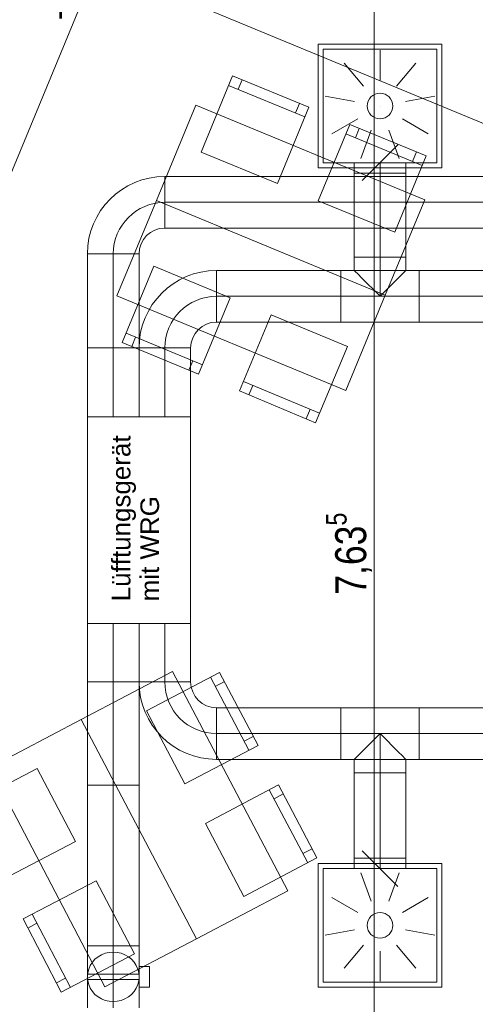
# Model space of a CAD drawing. Header units: metres. Extents: x -89 to 754, y -195 to 69.
# Tile 146 of 256: x 5.79 to 8, y 18.63 to 23.4. Entities that reach past the tile are written whole.
import ezdxf

# ---------------------------------------------------------------- set-up
doc = ezdxf.new("R2010")
doc.units = ezdxf.units.M
doc.header["$MEASUREMENT"] = 0
doc.linetypes.add('STRICHPUNKT2', pattern=[12.7, 6.35, -3.175, 0, -3.175])
for name, color, linetype in [('70 Lüftung', 7, 'Continuous'), ('95 Ausführungsplanung Bemaßung', 7, 'Continuous'), ('Neubau_50 Möblierung', 7, 'Continuous'), ('Neubau_95 Ausführungsplanung Bemaßung', 7, 'Continuous')]:
    doc.layers.add(name, color=color, linetype=linetype)
doc.styles.add('ERSTELLTER_STIL_1', font='arial.ttf')
doc.styles.add('ERSTELLTER_STIL_3', font='ARIALN.TTF')
doc.dimstyles.new('ERSTELLTER_STIL__4', dxfattribs={"dimtxt": 0.15, "dimasz": 0.095143, "dimexe": 0.18, "dimexo": 0.0625, "dimgap": 0, "dimtad": 1, "dimzin": 0, "dimdsep": 46, "dimtxsty": 'ERSTELLTER_STIL_3', "dimblk": 'ARROWHEAD_6', "dimblk1": 'ARROWHEAD_6', "dimblk2": 'ARROWHEAD_6', "dimcen": 0.09, "dimse1": 1, "dimse2": 1, "dimclrd": 7, "dimclre": 7, "dimclrt": 7, "dimazin": 0, "dimtfac": 1, "dimtdec": 4, "dimtmove": 0, "dimatfit": 3, "dimfxl": 1, "dimtolj": 1, "dimtzin": 0, "dimarcsym": 0})
doc.dimstyles.new('ERSTELLTER_STIL__7', dxfattribs={"dimtxt": 0.125, "dimasz": 0.091787, "dimexe": 0.18, "dimexo": 0.04, "dimgap": 0, "dimtad": 1, "dimtih": 1, "dimtoh": 1, "dimzin": 0, "dimdsep": 46, "dimtxsty": 'ERSTELLTER_STIL_3', "dimblk": 'ARROWHEAD_5', "dimblk1": 'ARROWHEAD_5', "dimblk2": 'ARROWHEAD_5', "dimcen": 0.09, "dimclrd": 7, "dimclre": 7, "dimclrt": 7, "dimazin": 0, "dimtfac": 1, "dimtdec": 4, "dimtmove": 0, "dimatfit": 3, "dimfxl": 1, "dimtolj": 1, "dimtzin": 0, "dimarcsym": 0})
doc.dimstyles.new('ERSTELLTER_STIL__8', dxfattribs={"dimtxt": 0.125, "dimasz": 0.091787, "dimexe": 0.18, "dimexo": 0.04, "dimgap": 0, "dimtad": 1, "dimtih": 1, "dimtoh": 1, "dimzin": 0, "dimdsep": 46, "dimtxsty": 'ERSTELLTER_STIL_3', "dimblk": 'ARROWHEAD_5', "dimblk1": 'ARROWHEAD_5', "dimblk2": 'ARROWHEAD_5', "dimcen": 0.09, "dimclrd": 7, "dimclre": 7, "dimclrt": 7, "dimazin": 0, "dimtfac": 1, "dimtdec": 4, "dimtmove": 2, "dimatfit": 3, "dimfxl": 1, "dimtolj": 1, "dimtzin": 0, "dimarcsym": 0})

# ---------------------------------------------------------------- blocks, each defined once
blk = doc.blocks.new('Stuhl 02 27[30]_1', base_point=(7.3767, 21.8205))
at = {"layer": 'Neubau_50 Möblierung', "color": 254, "linetype": 'Continuous', "lineweight": 18, "true_color": 0xdfdfdf}
for p, q in [((7.2421, 21.4974), (6.8729, 21.6513)), ((6.9191, 21.6321), (6.8998, 21.5859)), ((7.196, 21.5167), (7.1768, 21.4705))]:
    blk.add_line(p, q, dxfattribs=at)
at = {"layer": 'Neubau_50 Möblierung', "color": 254, "linetype": 'Continuous', "lineweight": 18, "true_color": 0xdfdfdf, "flags": 128}
blk.add_lwpolyline([(7.3767, 21.8205), (7.0075, 21.9744), (6.8537, 21.6051), (7.2229, 21.4513)], close=True, dxfattribs=at)
blk = doc.blocks.new('Stuhl 02 27[31]_1', base_point=(6.8084, 22.0555))
at = {"layer": 'Neubau_50 Möblierung', "color": 254, "linetype": 'Continuous', "lineweight": 18, "true_color": 0xdfdfdf}
for p, q in [((6.6742, 21.7322), (6.3048, 21.8857)), ((6.3509, 21.8665), (6.3318, 21.8204)), ((6.628, 21.7514), (6.6088, 21.7053))]:
    blk.add_line(p, q, dxfattribs=at)
at = {"layer": 'Neubau_50 Möblierung', "color": 254, "linetype": 'Continuous', "lineweight": 18, "true_color": 0xdfdfdf, "flags": 128}
blk.add_lwpolyline([(6.8084, 22.0555), (6.4391, 22.2089), (6.2856, 21.8395), (6.655, 21.6861)], close=True, dxfattribs=at)
blk = doc.blocks.new('Stuhl 02 27[32]_1', base_point=(7.6058, 22.3739))
at = {"layer": 'Neubau_50 Möblierung', "color": 254, "linetype": 'Continuous', "lineweight": 18, "true_color": 0xdfdfdf}
for p, q in [((7.739, 22.6976), (7.3691, 22.8498)), ((7.4153, 22.8308), (7.4343, 22.877)), ((7.6927, 22.7166), (7.7118, 22.7629))]:
    blk.add_line(p, q, dxfattribs=at)
at = {"layer": 'Neubau_50 Möblierung', "color": 254, "linetype": 'Continuous', "lineweight": 18, "true_color": 0xdfdfdf, "flags": 128}
blk.add_lwpolyline([(7.6058, 22.3739), (7.2359, 22.5261), (7.3881, 22.896), (7.758, 22.7439)], close=True, dxfattribs=at)
blk = doc.blocks.new('Stuhl 02 27[33]_1', base_point=(7.0378, 22.6094))
at = {"layer": 'Neubau_50 Möblierung', "color": 254, "linetype": 'Continuous', "lineweight": 18, "true_color": 0xdfdfdf}
for p, q in [((7.1712, 22.933), (6.8015, 23.0855)), ((6.8477, 23.0664), (6.8667, 23.1127)), ((7.125, 22.9521), (7.1441, 22.9983))]:
    blk.add_line(p, q, dxfattribs=at)
at = {"layer": 'Neubau_50 Möblierung', "color": 254, "linetype": 'Continuous', "lineweight": 18, "true_color": 0xdfdfdf, "flags": 128}
blk.add_lwpolyline([(7.0378, 22.6094), (6.668, 22.762), (6.8205, 23.1317), (7.1903, 22.9792)], close=True, dxfattribs=at)
blk = doc.blocks.new('Stuhl 02 27[34]_1', base_point=(6.3452, 18.8783))
at = {"layer": 'Neubau_50 Möblierung', "color": 254, "linetype": 'Continuous', "lineweight": 18, "true_color": 0xdfdfdf}
for p, q in [((6.0349, 18.7163), (5.8498, 19.0709)), ((5.8729, 19.0265), (5.8286, 19.0034)), ((6.0118, 18.7606), (5.9675, 18.7375))]:
    blk.add_line(p, q, dxfattribs=at)
at = {"layer": 'Neubau_50 Möblierung', "color": 254, "linetype": 'Continuous', "lineweight": 18, "true_color": 0xdfdfdf, "flags": 128}
blk.add_lwpolyline([(6.3452, 18.8783), (6.16, 19.2329), (5.8054, 19.0477), (5.9906, 18.6932)], close=True, dxfattribs=at)
blk = doc.blocks.new('Stuhl 02 27[35]_1', base_point=(6.059, 19.4226))
at = {"layer": 'Neubau_50 Möblierung', "color": 254, "linetype": 'Continuous', "lineweight": 18, "true_color": 0xdfdfdf}
for p, q in [((5.7489, 19.2603), (5.5634, 19.6147)), ((5.5866, 19.5704), (5.5423, 19.5472)), ((5.7257, 19.3046), (5.6814, 19.2814))]:
    blk.add_line(p, q, dxfattribs=at)
at = {"layer": 'Neubau_50 Möblierung', "color": 254, "linetype": 'Continuous', "lineweight": 18, "true_color": 0xdfdfdf, "flags": 128}
blk.add_lwpolyline([(6.059, 19.4226), (5.8735, 19.777), (5.5191, 19.5915), (5.7046, 19.2371)], close=True, dxfattribs=at)
blk = doc.blocks.new('Stuhl 02 27[36]_1', base_point=(6.8755, 19.1568))
at = {"layer": 'Neubau_50 Möblierung', "color": 254, "linetype": 'Continuous', "lineweight": 18, "true_color": 0xdfdfdf}
for p, q in [((7.185, 19.3202), (6.9982, 19.6739)), ((7.0215, 19.6297), (7.0658, 19.6531)), ((7.1616, 19.3644), (7.2058, 19.3878))]:
    blk.add_line(p, q, dxfattribs=at)
at = {"layer": 'Neubau_50 Möblierung', "color": 254, "linetype": 'Continuous', "lineweight": 18, "true_color": 0xdfdfdf, "flags": 128}
blk.add_lwpolyline([(6.8755, 19.1568), (6.6887, 19.5105), (7.0424, 19.6973), (7.2292, 19.3436)], close=True, dxfattribs=at)
blk = doc.blocks.new('Stuhl 02 27[37]_1', base_point=(6.5898, 19.7014))
at = {"layer": 'Neubau_50 Möblierung', "color": 254, "linetype": 'Continuous', "lineweight": 18, "true_color": 0xdfdfdf}
for p, q in [((6.8995, 19.8645), (6.7131, 20.2184)), ((6.7364, 20.1742), (6.7806, 20.1975)), ((6.8762, 19.9087), (6.9204, 19.932))]:
    blk.add_line(p, q, dxfattribs=at)
at = {"layer": 'Neubau_50 Möblierung', "color": 254, "linetype": 'Continuous', "lineweight": 18, "true_color": 0xdfdfdf, "flags": 128}
blk.add_lwpolyline([(6.5898, 19.7014), (6.4034, 20.0553), (6.7573, 20.2417), (6.9437, 19.8878)], close=True, dxfattribs=at)
blk = doc.blocks.new('Schultisch 27[60]_1', base_point=(7.5603, 22.0687))
at = {"layer": 'Neubau_50 Möblierung', "color": 254, "linetype": 'Continuous', "lineweight": 18, "true_color": 0xdfdfdf, "flags": 128}
blk.add_lwpolyline([(7.5603, 22.0687), (6.4516, 22.5276), (6.2603, 22.0657), (7.3691, 21.6067)], close=True, dxfattribs=at)
blk = doc.blocks.new('Schultisch 27[61]_1', base_point=(7.5603, 22.0687))
at = {"layer": 'Neubau_50 Möblierung', "color": 254, "linetype": 'Continuous', "lineweight": 18, "true_color": 0xdfdfdf, "flags": 128}
blk.add_lwpolyline([(7.5603, 22.0687), (6.4516, 22.5276), (6.6428, 22.9896), (7.7516, 22.5306)], close=True, dxfattribs=at)
blk = doc.blocks.new('Schultisch 27[62]_1', base_point=(6.6451, 18.9514))
at = {"layer": 'Neubau_50 Möblierung', "color": 254, "linetype": 'Continuous', "lineweight": 18, "true_color": 0xdfdfdf, "flags": 128}
blk.add_lwpolyline([(6.6451, 18.9514), (6.0871, 20.0138), (5.6445, 19.7814), (6.2024, 18.7189)], close=True, dxfattribs=at)
blk = doc.blocks.new('Schultisch 27[63]_1', base_point=(6.6451, 18.9514))
at = {"layer": 'Neubau_50 Möblierung', "color": 254, "linetype": 'Continuous', "lineweight": 18, "true_color": 0xdfdfdf, "flags": 128}
blk.add_lwpolyline([(6.6451, 18.9514), (6.0871, 20.0138), (6.5298, 20.2463), (7.0877, 19.1839)], close=True, dxfattribs=at)
blk = doc.blocks.new('*D604')
at = {"layer": '95 Ausführungsplanung Bemaßung', "color": 7, "linetype": 'Continuous', "lineweight": 9}
for p, q in [((6.4874, 24.4465), (6.5161, 24.5159)), ((6.5741, 24.4106), (6.4006, 24.4824)), ((6.5145, 24.3811), (6.4603, 24.5119)), ((3.3249, 16.8115), (6.4874, 24.4465)), ((3.4116, 16.7756), (3.2381, 16.8474)), ((3.2978, 16.8769), (3.352, 16.7461)), ((3.2961, 16.7421), (3.3249, 16.8115))]:
    blk.add_line(p, q, dxfattribs=at)
at = {"layer": '95 Ausführungsplanung Bemaßung', "color": 7, "lineweight": 9, "insert": (4.8338, 20.4415), "char_height": 0.15, "attachment_point": 7, "rotation": 67.5, "style": 'ERSTELLTER_STIL_3'}
blk.add_mtext('\\A1;{\\pql;\\fArial Narrow|b0|i0|c0|p0;\\W1.000000;8,26\\fArial Narrow|b0|i0|c0|p0;\\W1.000000;\\A1{\\H.66x;\\S5^  ;}}', dxfattribs=at)
blk = doc.blocks.new('ARROWHEAD_6')
at = {"color": 0, "linetype": 'Continuous', "lineweight": 0}
for p, q in [((0, 0), (-1, 0)), ((-0.5, -0.5), (0.5, 0.5))]:
    blk.add_line(p, q, dxfattribs=at)
blk = doc.blocks.new('*D624')
at = {"layer": 'Neubau_95 Ausführungsplanung Bemaßung', "linetype": 'Continuous', "lineweight": 9}
for points in [[(3.3973, 18.2864), (3.4719, 18.2251), (3.4926, 18.2706)], [(4.2556, 17.0019), (4.2774, 17.096), (4.2275, 17.0943)]]:
    blk.add_hatch(color=7, dxfattribs=at).paths.add_polyline_path(points)
at = {"layer": 'Neubau_95 Ausführungsplanung Bemaßung', "color": 7, "linetype": 'Continuous', "lineweight": 9}
for p, q in [((3.3973, 18.2864), (3.4926, 18.2706)), ((3.3973, 18.2864), (3.4719, 18.2251)), ((3.4926, 18.2706), (3.4719, 18.2251)), ((4.2275, 17.0943), (4.2774, 17.096)), ((4.2556, 17.0019), (4.2275, 17.0943)), ((4.2556, 17.0019), (4.2774, 17.096))]:
    blk.add_line(p, q, dxfattribs=at)
blk.add_arc((2.8652, 17.0019), 1.3904, 3.8456, 63.6544, dxfattribs=at)
at = {"layer": 'Neubau_95 Ausführungsplanung Bemaßung', "color": 7, "lineweight": 9, "char_height": 0.125, "attachment_point": 7, "style": 'ERSTELLTER_STIL_3'}
for s, insert in [('\\A1;{\\pql;\\fArial Narrow|b0|i0|c0|p0;\\W1.000000;ca. 67,50°}', (4.1252, 17.8688)), ('\\A1;{\\pql;\\fArial Narrow|b0|i0|c0|p0;\\W1.000000;parallel zum Bestand}', (4.1252, 17.6938))]:
    blk.add_mtext(s, dxfattribs=dict(at, insert=insert))
blk = doc.blocks.new('ARROWHEAD_5')
at = {"linetype": 'Continuous', "lineweight": 0}
blk.add_hatch(color=0, dxfattribs=at).paths.add_polyline_path([(-1, 0.2679), (0, 0), (-1, -0.2679)])
at = {"color": 0, "linetype": 'Continuous', "lineweight": 0}
blk.add_line((0, 0), (-1, 0), dxfattribs=at)
blk = doc.blocks.new('*D626')
at = {"layer": 'Neubau_95 Ausführungsplanung Bemaßung', "linetype": 'Continuous', "lineweight": 9}
for points in [[(15.6641, 17.5953), (15.5845, 17.65), (15.5678, 17.6029)], [(14.4168, 16.7619), (14.4466, 16.8538), (14.3967, 16.8564)]]:
    blk.add_hatch(color=7, dxfattribs=at).paths.add_polyline_path(points)
at = {"layer": 'Neubau_95 Ausführungsplanung Bemaßung', "color": 7, "linetype": 'Continuous', "lineweight": 9}
for p, q in [((15.5678, 17.6029), (15.5845, 17.65)), ((15.6641, 17.5953), (15.5845, 17.65)), ((15.6641, 17.5953), (15.5678, 17.6029)), ((14.3967, 16.8564), (14.4466, 16.8538)), ((14.4168, 16.7619), (14.3967, 16.8564)), ((14.4168, 16.7619), (14.4466, 16.8538))]:
    blk.add_line(p, q, dxfattribs=at)
blk.add_arc((15.3189, 16.7619), 0.9021, 73.4289, 174.0711, dxfattribs=at)
at = {"layer": 'Neubau_95 Ausführungsplanung Bemaßung', "color": 7, "lineweight": 9, "char_height": 0.125, "attachment_point": 7, "style": 'ERSTELLTER_STIL_3'}
for s, insert in [('\\A1;{\\pql;\\fArial Narrow|b0|i0|c0|p0;\\W1.000000;ca. 112,50°}', (13.774, 17.6731)), ('\\A1;{\\pql;\\fArial Narrow|b0|i0|c0|p0;\\W1.000000;parallel zum Bestand}', (13.774, 17.4981))]:
    blk.add_mtext(s, dxfattribs=dict(at, insert=insert))
blk = doc.blocks.new('*D627')
at = {"layer": 'Neubau_95 Ausführungsplanung Bemaßung', "linetype": 'Continuous', "lineweight": 9}
for points in [[(17.3933, 24.6369), (17.372, 24.5427), (17.422, 24.5447)], [(18.1264, 23.5398), (18.0521, 23.6016), (18.0312, 23.5562)]]:
    blk.add_hatch(color=7, dxfattribs=at).paths.add_polyline_path(points)
at = {"layer": 'Neubau_95 Ausführungsplanung Bemaßung', "color": 7, "linetype": 'Continuous', "lineweight": 9}
for p, q in [((17.3933, 24.6369), (17.372, 24.5427)), ((17.3933, 24.6369), (17.422, 24.5447)), ((17.422, 24.5447), (17.372, 24.5427)), ((18.0312, 23.5562), (18.0521, 23.6016)), ((18.1264, 23.5398), (18.0521, 23.6016)), ((18.1264, 23.5398), (18.0312, 23.5562))]:
    blk.add_line(p, q, dxfattribs=at)
blk.add_arc((18.5808, 24.6369), 1.1875, 184.503, 242.997, dxfattribs=at)
at = {"layer": 'Neubau_95 Ausführungsplanung Bemaßung', "color": 7, "lineweight": 9, "char_height": 0.125, "attachment_point": 7, "style": 'ERSTELLTER_STIL_3'}
for s, insert in [('\\A1;{\\pql;\\fArial Narrow|b0|i0|c0|p0;\\W1.000000;ca. 67,50°}', (16.2832, 23.9327)), ('\\A1;{\\pql;\\fArial Narrow|b0|i0|c0|p0;\\W1.000000;parallel zum Bestand}', (16.2832, 23.7577))]:
    blk.add_mtext(s, dxfattribs=dict(at, insert=insert))
blk = doc.blocks.new('*D628')
at = {"layer": 'Neubau_95 Ausführungsplanung Bemaßung', "linetype": 'Continuous', "lineweight": 9}
for points in [[(7.0195, 24.6369), (6.9901, 24.5449), (7.04, 24.5425)], [(5.6482, 23.7207), (5.7275, 23.6655), (5.7445, 23.7126)]]:
    blk.add_hatch(color=7, dxfattribs=at).paths.add_polyline_path(points)
at = {"layer": 'Neubau_95 Ausführungsplanung Bemaßung', "color": 7, "linetype": 'Continuous', "lineweight": 9}
for p, q in [((7.0195, 24.6369), (6.9901, 24.5449)), ((7.0195, 24.6369), (7.04, 24.5425)), ((7.04, 24.5425), (6.9901, 24.5449)), ((5.6482, 23.7207), (5.7445, 23.7126)), ((5.6482, 23.7207), (5.7275, 23.6655)), ((5.7445, 23.7126), (5.7275, 23.6655))]:
    blk.add_line(p, q, dxfattribs=at)
blk.add_arc((6.0277, 24.6369), 0.9917, 252.8923, 354.6077, dxfattribs=at)
at = {"layer": 'Neubau_95 Ausführungsplanung Bemaßung', "color": 7, "lineweight": 9, "char_height": 0.125, "attachment_point": 7, "style": 'ERSTELLTER_STIL_3'}
for s, insert in [('\\A1;{\\pql;\\fArial Narrow|b0|i0|c0|p0;\\W1.000000;ca. 112,50°}', (5.9724, 23.5834)), ('\\A1;{\\pql;\\fArial Narrow|b0|i0|c0|p0;\\W1.000000;parallel zum Bestand}', (5.9724, 23.4084))]:
    blk.add_mtext(s, dxfattribs=dict(at, insert=insert))
blk = doc.blocks.new('*D783')
at = {"layer": '95 Ausführungsplanung Bemaßung', "color": 7, "linetype": 'Continuous', "lineweight": 9}
for p, q in [((7.4564, 24.687), (7.5566, 24.5868)), ((7.6004, 24.6369), (7.4126, 24.6369)), ((7.5065, 17.0019), (7.5065, 24.6369)), ((7.4564, 17.052), (7.5566, 16.9518)), ((7.6004, 17.0019), (7.4126, 17.0019))]:
    blk.add_line(p, q, dxfattribs=at)
at = {"layer": '95 Ausführungsplanung Bemaßung', "color": 7, "lineweight": 9, "char_height": 0.15, "attachment_point": 7, "rotation": 90, "style": 'ERSTELLTER_STIL_3'}
for s, insert in [('\\A1;{\\pql;\\fArial Narrow|b0|i0|c0|p0;\\W1.000000;24}', (7.4765, 24.3937)), ('\\A1;{\\pql;\\fArial Narrow|b0|i0|c0|p0;\\W1.000000;7,63\\fArial Narrow|b0|i0|c0|p0;\\W1.000000;\\A1{\\H.66x;\\S5^  ;}}', (7.5114, 20.6185))]:
    blk.add_mtext(s, dxfattribs=dict(at, insert=insert))
blk = doc.blocks.new('*D786')
at = {"layer": '95 Ausführungsplanung Bemaßung', "color": 7, "linetype": 'Continuous', "lineweight": 9}
for p, q in [((5.4861, 23.9564), (5.7078, 23.8645)), ((5.6719, 23.7778), (5.7437, 23.9513)), ((5.7732, 23.8916), (5.6424, 23.8374)), ((5.7078, 23.8645), (16.4225, 19.4264)), ((16.4879, 19.4535), (16.3571, 19.3993))]:
    blk.add_line(p, q, dxfattribs=at)
at = {"layer": '95 Ausführungsplanung Bemaßung', "color": 7, "lineweight": 9, "char_height": 0.15, "attachment_point": 7, "rotation": 337.5, "style": 'ERSTELLTER_STIL_3'}
for s, insert in [('\\A1;{\\pql;\\fArial Narrow|b0|i0|c0|p0;\\W1.000000;11,60}', (10.8759, 21.7563)), ('\\A1;{\\pql;\\fArial Narrow|b0|i0|c0|p0;\\W1.000000;24}', (16.2093, 19.5472))]:
    blk.add_mtext(s, dxfattribs=dict(at, insert=insert))
blk = doc.blocks.new('*D787')
at = {"layer": '95 Ausführungsplanung Bemaßung', "color": 7, "linetype": 'Continuous', "lineweight": 9}
for p, q in [((5.7078, 23.8645), (16.4225, 19.4264)), ((16.3866, 19.3396), (16.4585, 19.5131)), ((16.4879, 19.4535), (16.3571, 19.3993)), ((16.4225, 19.4264), (16.6443, 19.3345)), ((16.6083, 19.2478), (16.6802, 19.4213)), ((16.5788, 19.3074), (16.7097, 19.3616)), ((16.7376, 19.3501), (16.6067, 19.2959))]:
    blk.add_line(p, q, dxfattribs=at)
at = {"layer": '95 Ausführungsplanung Bemaßung', "color": 7, "lineweight": 9, "insert": (16.7054, 19.5689), "char_height": 0.15, "attachment_point": 7, "rotation": 337.5, "style": 'ERSTELLTER_STIL_3'}
blk.add_mtext('\\A1;{\\pql;\\fArial Narrow|b0|i0|c0|p0;\\W1.000000;3}', dxfattribs=at)

msp = doc.modelspace()

# ---------------------------------------------------------------- linework, layer by layer
at = {"layer": '70 Lüftung', "color": 253, "linetype": 'Continuous', "lineweight": 18, "true_color": 0xaaaaaa}
for p, q in [((7.2348, 22.6854), (7.2348, 23.2854)), ((7.2348, 23.2854), (7.8348, 23.2854)), ((7.8348, 22.6854), (7.8348, 23.2854)), ((7.2598, 22.7104), (7.2598, 23.2604)), ((7.2598, 23.2604), (7.8098, 23.2604)), ((7.5348, 23.2554), (7.5348, 23.1104)), ((7.8098, 22.7104), (7.8098, 23.2604)), ((7.3613, 23.1922), (7.4545, 23.0811)), ((7.7084, 23.1922), (7.6152, 23.0811)), ((7.2689, 23.0323), (7.4117, 23.0071)), ((7.8007, 23.0323), (7.6579, 23.0071)), ((7.5348, 22.9854), (7.5349, 22.9854)), ((7.301, 22.8504), (7.4266, 22.9229)), ((7.7687, 22.8504), (7.6431, 22.9229)), ((7.4425, 22.7317), (7.4921, 22.8679)), ((7.6272, 22.7317), (7.5776, 22.8679)), ((7.4482, 22.6238), (7.6215, 22.797)), ((7.2598, 22.7104), (7.8098, 22.7104)), ((7.4098, 22.7104), (7.4098, 22.6604)), ((7.4098, 22.7104), (7.4831, 22.7104)), ((7.4831, 22.7104), (7.5866, 22.7104)), ((7.5866, 22.7104), (7.6598, 22.7104)), ((7.6598, 22.6604), (7.6598, 22.7104)), ((7.2348, 22.6854), (7.8348, 22.6854)), ((7.4098, 22.6604), (7.4831, 22.6604)), ((7.4831, 22.6604), (7.5866, 22.6604)), ((7.5866, 22.6604), (7.6598, 22.6604)), ((7.4482, 19.3782), (7.6215, 19.205)), ((7.2348, 19.3166), (7.2348, 18.7166)), ((7.2348, 19.3166), (7.8348, 19.3166)), ((7.4098, 19.3416), (7.4098, 19.2916)), ((7.4831, 19.3416), (7.4098, 19.3416)), ((7.5866, 19.3416), (7.4831, 19.3416)), ((7.6598, 19.3416), (7.5866, 19.3416)), ((7.6598, 19.2916), (7.6598, 19.3416)), ((7.8348, 19.3166), (7.8348, 18.7166)), ((7.2598, 19.2916), (7.2598, 18.7416)), ((7.2598, 19.2916), (7.8098, 19.2916)), ((7.4831, 19.2916), (7.4098, 19.2916)), ((7.4425, 19.2703), (7.4921, 19.134)), ((7.5866, 19.2916), (7.4831, 19.2916)), ((7.6272, 19.2703), (7.5776, 19.134)), ((7.6598, 19.2916), (7.5866, 19.2916)), ((7.8098, 19.2916), (7.8098, 18.7416)), ((7.301, 19.1516), (7.4266, 19.0791)), ((7.7687, 19.1516), (7.6431, 19.0791)), ((7.2689, 18.9697), (7.4117, 18.9949)), ((7.5348, 19.0166), (7.5349, 19.0166)), ((7.8007, 18.9697), (7.6579, 18.9949)), ((6.1174, 18.9174), (6.3674, 18.9174)), ((6.1174, 18.7554), (6.1174, 18.9174)), ((6.2424, 18.8874), (6.2228, 18.8859)), ((6.262, 18.8859), (6.2424, 18.8874)), ((6.3674, 18.7554), (6.3674, 18.9174)), ((7.3613, 18.8097), (7.4545, 18.9208)), ((7.5348, 18.7466), (7.5348, 18.8916)), ((7.7084, 18.8097), (7.6152, 18.9208)), ((6.154, 18.8523), (6.1413, 18.8379)), ((6.1689, 18.8645), (6.154, 18.8523)), ((6.1856, 18.8743), (6.1689, 18.8645)), ((6.2038, 18.8815), (6.1856, 18.8743)), ((6.2228, 18.8859), (6.2038, 18.8815)), ((6.281, 18.8815), (6.262, 18.8859)), ((6.2991, 18.8743), (6.281, 18.8815)), ((6.3159, 18.8645), (6.2991, 18.8743)), ((6.3308, 18.8523), (6.3159, 18.8645)), ((6.3435, 18.8379), (6.3308, 18.8523)), ((6.1235, 18.8045), (6.1189, 18.7862)), ((6.131, 18.8219), (6.1235, 18.8045)), ((6.1413, 18.8379), (6.131, 18.8219)), ((6.3538, 18.8219), (6.3435, 18.8379)), ((6.3613, 18.8045), (6.3538, 18.8219)), ((6.3659, 18.7862), (6.3613, 18.8045)), ((6.4174, 18.8174), (6.3674, 18.8174)), ((6.3674, 18.8174), (6.3674, 18.7174)), ((6.4174, 18.8174), (6.4174, 18.7174)), ((6.1189, 18.7862), (6.1174, 18.7674)), ((6.3674, 18.7799), (6.1174, 18.7799)), ((6.1174, 18.7799), (6.1174, 18.7726)), ((6.1174, 18.7726), (6.1174, 18.7622)), ((6.1174, 18.7674), (6.1189, 18.7486)), ((6.1174, 18.7622), (6.1174, 18.7549)), ((6.1174, 18.6174), (6.1174, 18.7554)), ((6.1174, 18.7549), (6.3674, 18.7549)), ((6.1189, 18.7486), (6.1235, 18.7303)), ((6.3613, 18.7303), (6.3659, 18.7486)), ((6.3674, 18.7674), (6.3659, 18.7862)), ((6.3659, 18.7486), (6.3674, 18.7674)), ((6.3674, 18.7799), (6.3674, 18.7726)), ((6.3674, 18.7726), (6.3674, 18.7622)), ((6.3674, 18.7622), (6.3674, 18.7549)), ((6.3674, 18.6174), (6.3674, 18.7554)), ((6.1235, 18.7303), (6.131, 18.7129)), ((6.131, 18.7129), (6.1413, 18.6969)), ((6.1413, 18.6969), (6.154, 18.6825)), ((6.3308, 18.6825), (6.3435, 18.6969)), ((6.3435, 18.6969), (6.3538, 18.7129)), ((6.3538, 18.7129), (6.3613, 18.7303)), ((6.4174, 18.7174), (6.3674, 18.7174)), ((7.2348, 18.7166), (7.8348, 18.7166)), ((7.2598, 18.7416), (7.8098, 18.7416)), ((6.154, 18.6825), (6.1689, 18.6703)), ((6.1689, 18.6703), (6.1856, 18.6605)), ((6.1856, 18.6605), (6.2038, 18.6533)), ((6.2038, 18.6533), (6.2228, 18.6489)), ((6.2228, 18.6489), (6.2424, 18.6474)), ((6.2424, 18.6474), (6.262, 18.6489)), ((6.262, 18.6489), (6.281, 18.6533)), ((6.281, 18.6533), (6.2991, 18.6605)), ((6.2991, 18.6605), (6.3159, 18.6703)), ((6.3159, 18.6703), (6.3308, 18.6825))]:
    msp.add_line(p, q, dxfattribs=at)
at = {"layer": '70 Lüftung', "color": 253, "linetype": 'STRICHPUNKT2', "lineweight": 18, "true_color": 0xaaaaaa}
for p, q in [((7.5348, 22.6604), (7.5348, 22.7104)), ((7.5348, 19.3416), (7.5348, 19.2916)), ((6.2424, 18.9174), (6.2424, 18.6174))]:
    msp.add_line(p, q, dxfattribs=at)
at = {"layer": '70 Lüftung', "color": 2, "linetype": 'Continuous', "lineweight": 18}
for p, q in [((7.4098, 22.6604), (7.4098, 22.2536)), ((7.4098, 22.6604), (7.4831, 22.6604)), ((7.4831, 22.6604), (7.5866, 22.6604)), ((7.5866, 22.6604), (7.6598, 22.6604)), ((7.6598, 22.2536), (7.6598, 22.6604)), ((7.4098, 22.2536), (7.4141, 22.2536)), ((7.4098, 22.2536), (7.4098, 22.1886)), ((7.4098, 22.2536), (7.4831, 22.2536)), ((7.4141, 22.2536), (7.4266, 22.2536)), ((7.4266, 22.2536), (7.4465, 22.2536)), ((7.4465, 22.2536), (7.4723, 22.2536)), ((7.4723, 22.2536), (7.5025, 22.2536)), ((7.4831, 22.2536), (7.5866, 22.2536)), ((7.5025, 22.2536), (7.5348, 22.2536)), ((7.5348, 22.2536), (7.5672, 22.2536)), ((7.5672, 22.2536), (7.5973, 22.2536)), ((7.5866, 22.2536), (7.6598, 22.2536)), ((7.5973, 22.2536), (7.6232, 22.2536)), ((7.6232, 22.2536), (7.6431, 22.2536)), ((7.6431, 22.2536), (7.6556, 22.2536)), ((7.6556, 22.2536), (7.6598, 22.2536)), ((7.6598, 22.2536), (7.6598, 22.1886)), ((6.7424, 21.9386), (6.7424, 22.1886)), ((7.3448, 22.1886), (6.7424, 22.1886)), ((6.7424, 22.1154), (6.7424, 22.1886)), ((7.7248, 22.1886), (7.3448, 22.1886)), ((7.3448, 22.1154), (7.3448, 22.1886)), ((7.3448, 22.1154), (7.3448, 22.1886)), ((7.4098, 22.1886), (7.4141, 22.1844)), ((7.4141, 22.1844), (7.4266, 22.1719)), ((7.6431, 22.1719), (7.6556, 22.1844)), ((7.6556, 22.1844), (7.6598, 22.1886)), ((7.7248, 22.1154), (7.7248, 22.1886)), ((11.2458, 22.1886), (7.7248, 22.1886)), ((7.7248, 22.1154), (7.7248, 22.1886)), ((7.4266, 22.1719), (7.4465, 22.152)), ((7.4465, 22.152), (7.4723, 22.1261)), ((7.5973, 22.1261), (7.6232, 22.152)), ((7.6232, 22.152), (7.6431, 22.1719)), ((6.7424, 22.0118), (6.7424, 22.1154)), ((7.3448, 22.0118), (7.3448, 22.1154)), ((7.3448, 22.0118), (7.3448, 22.1154)), ((7.4723, 22.1261), (7.5025, 22.096)), ((7.5025, 22.096), (7.5348, 22.0636)), ((7.5348, 22.0636), (7.5672, 22.096)), ((7.5672, 22.096), (7.5973, 22.1261)), ((7.7248, 22.0118), (7.7248, 22.1154)), ((7.7248, 22.0118), (7.7248, 22.1154)), ((6.7424, 21.9386), (6.7424, 22.0118)), ((7.3448, 21.9386), (7.3448, 22.0118)), ((7.3448, 21.9386), (7.3448, 22.0118)), ((7.7248, 21.9386), (7.7248, 22.0118)), ((7.7248, 21.9386), (7.7248, 22.0118)), ((6.7424, 21.9386), (7.3448, 21.9386)), ((7.3448, 21.9386), (7.7248, 21.9386)), ((7.7248, 21.9386), (11.2458, 21.9386)), ((6.6174, 21.8136), (6.3674, 21.8136)), ((6.3674, 21.8136), (6.3674, 21.4794)), ((6.4406, 21.8136), (6.3674, 21.8136)), ((6.5442, 21.8136), (6.4406, 21.8136)), ((6.6174, 21.8136), (6.5442, 21.8136)), ((6.6174, 21.4794), (6.6174, 21.8136)), ((6.4406, 21.4794), (6.3674, 21.4794)), ((6.5442, 21.4794), (6.4406, 21.4794)), ((6.6174, 21.4794), (6.5442, 21.4794))]:
    msp.add_line(p, q, dxfattribs=at)
at = {"layer": '70 Lüftung', "color": 2, "linetype": 'STRICHPUNKT2', "lineweight": 18}
for p, q in [((7.5348, 22.6604), (7.5348, 22.2536)), ((7.5348, 22.0636), (7.5348, 22.2536)), ((6.7424, 22.0636), (7.3448, 22.0636)), ((7.7248, 22.0636), (7.3448, 22.0636)), ((7.7248, 22.0636), (11.2458, 22.0636)), ((6.4924, 21.4794), (6.4924, 21.8136))]:
    msp.add_line(p, q, dxfattribs=at)
at = {"layer": '70 Lüftung', "color": 36, "linetype": 'Continuous', "lineweight": 18, "true_color": 0x7e4100}
for p, q in [((6.4924, 22.644), (6.4924, 22.394)), ((9.2931, 22.644), (6.4924, 22.644)), ((6.4924, 22.644), (6.4924, 22.5708)), ((6.4924, 22.5708), (6.4924, 22.4672)), ((6.4924, 22.4672), (6.4924, 22.394)), ((6.4924, 22.394), (9.2931, 22.394)), ((6.1174, 22.269), (6.3674, 22.269)), ((6.1174, 22.269), (6.1174, 21.8136)), ((6.1174, 22.269), (6.1906, 22.269)), ((6.1906, 22.269), (6.2942, 22.269)), ((6.2942, 22.269), (6.3674, 22.269)), ((6.3674, 21.8136), (6.3674, 22.269)), ((6.1174, 21.8136), (6.1174, 21.4794)), ((6.1906, 21.8136), (6.1174, 21.8136)), ((6.1174, 21.8136), (6.1906, 21.8136)), ((6.2942, 21.8136), (6.1906, 21.8136)), ((6.1906, 21.8136), (6.2942, 21.8136)), ((6.3674, 21.8136), (6.2942, 21.8136)), ((6.2942, 21.8136), (6.3674, 21.8136)), ((6.3674, 21.4794), (6.3674, 21.8136)), ((6.1906, 21.4794), (6.1174, 21.4794)), ((6.2942, 21.4794), (6.1906, 21.4794)), ((6.3674, 21.4794), (6.2942, 21.4794))]:
    msp.add_line(p, q, dxfattribs=at)
at = {"layer": '70 Lüftung', "color": 36, "linetype": 'STRICHPUNKT2', "lineweight": 18, "true_color": 0x7e4100}
for p, q in [((9.2931, 22.519), (6.4924, 22.519)), ((6.2424, 22.269), (6.2424, 21.8136)), ((6.2424, 21.4794), (6.2424, 21.8136))]:
    msp.add_line(p, q, dxfattribs=at)
at = {"layer": '70 Lüftung', "color": 7, "linetype": 'Continuous', "lineweight": 13}
for p, q in [((6.6174, 21.4794), (6.1174, 21.4794)), ((6.1174, 21.4794), (6.1174, 20.4794)), ((6.6174, 20.4794), (6.6174, 21.4794)), ((6.1174, 20.4794), (6.6174, 20.4794))]:
    msp.add_line(p, q, dxfattribs=at)
at = {"layer": '70 Lüftung', "color": 70, "linetype": 'Continuous', "lineweight": 18, "true_color": 0x73ff00}
for p, q in [((6.1174, 20.4794), (6.1174, 20.1957)), ((6.1174, 20.4794), (6.1906, 20.4794)), ((6.1906, 20.4794), (6.2942, 20.4794)), ((6.2942, 20.4794), (6.3674, 20.4794)), ((6.3674, 20.1957), (6.3674, 20.4794)), ((6.1174, 20.1957), (6.1906, 20.1957)), ((6.1174, 20.1957), (6.1174, 19.6957)), ((6.1906, 20.1957), (6.1174, 20.1957)), ((6.1906, 20.1957), (6.2942, 20.1957)), ((6.2942, 20.1957), (6.1906, 20.1957)), ((6.2942, 20.1957), (6.3674, 20.1957)), ((6.3674, 20.1957), (6.2942, 20.1957)), ((6.3674, 19.6957), (6.3674, 20.1957)), ((6.1906, 19.6957), (6.1174, 19.6957)), ((6.1174, 19.6957), (6.1174, 18.9177)), ((6.1906, 19.6957), (6.1174, 19.6957)), ((6.2942, 19.6957), (6.1906, 19.6957)), ((6.2942, 19.6957), (6.1906, 19.6957)), ((6.3674, 19.6957), (6.2942, 19.6957)), ((6.3674, 19.6957), (6.2942, 19.6957)), ((6.3674, 18.9177), (6.3674, 19.6957)), ((6.1906, 18.9177), (6.1174, 18.9177)), ((6.2942, 18.9177), (6.1906, 18.9177)), ((6.3674, 18.9177), (6.2942, 18.9177))]:
    msp.add_line(p, q, dxfattribs=at)
at = {"layer": '70 Lüftung', "color": 70, "linetype": 'STRICHPUNKT2', "lineweight": 18, "true_color": 0x73ff00}
for p, q in [((6.2424, 20.4794), (6.2424, 20.1957)), ((6.2424, 19.6957), (6.2424, 20.1957)), ((6.2424, 18.9177), (6.2424, 19.6957))]:
    msp.add_line(p, q, dxfattribs=at)
at = {"layer": '70 Lüftung', "color": 5, "linetype": 'Continuous', "lineweight": 18}
for p, q in [((6.3674, 20.4794), (6.3674, 20.1957)), ((6.3674, 20.4794), (6.4406, 20.4794)), ((6.4406, 20.4794), (6.5442, 20.4794)), ((6.5442, 20.4794), (6.6174, 20.4794)), ((6.6174, 20.1957), (6.6174, 20.4794)), ((6.3674, 20.1957), (6.6174, 20.1957)), ((6.3674, 20.1957), (6.4406, 20.1957)), ((6.4406, 20.1957), (6.5442, 20.1957)), ((6.5442, 20.1957), (6.6174, 20.1957)), ((6.7424, 19.8207), (6.7424, 20.0707)), ((7.3448, 20.0707), (6.7424, 20.0707)), ((6.7424, 19.9975), (6.7424, 20.0707)), ((7.7248, 20.0707), (7.3448, 20.0707)), ((7.3448, 19.9975), (7.3448, 20.0707)), ((7.3448, 19.9975), (7.3448, 20.0707)), ((7.7248, 19.9975), (7.7248, 20.0707)), ((11.2458, 20.0707), (7.7248, 20.0707)), ((7.7248, 19.9975), (7.7248, 20.0707)), ((6.7424, 19.8939), (6.7424, 19.9975)), ((7.3448, 19.8939), (7.3448, 19.9975)), ((7.3448, 19.8939), (7.3448, 19.9975)), ((7.7248, 19.8939), (7.7248, 19.9975)), ((7.7248, 19.8939), (7.7248, 19.9975)), ((7.5025, 19.9134), (7.5348, 19.9457)), ((7.5348, 19.9457), (7.5672, 19.9134)), ((6.7424, 19.8207), (6.7424, 19.8939)), ((7.3448, 19.8207), (7.3448, 19.8939)), ((7.3448, 19.8207), (7.3448, 19.8939)), ((7.4723, 19.8832), (7.5025, 19.9134)), ((7.5672, 19.9134), (7.5973, 19.8832)), ((7.7248, 19.8207), (7.7248, 19.8939)), ((7.7248, 19.8207), (7.7248, 19.8939)), ((7.4266, 19.8375), (7.4465, 19.8573)), ((7.4465, 19.8573), (7.4723, 19.8832)), ((7.5973, 19.8832), (7.6232, 19.8573)), ((7.6232, 19.8573), (7.6431, 19.8375)), ((6.7424, 19.8207), (7.3448, 19.8207)), ((7.3448, 19.8207), (7.7248, 19.8207)), ((7.4098, 19.8207), (7.4141, 19.825)), ((7.4098, 19.7557), (7.4098, 19.8207)), ((7.4141, 19.825), (7.4266, 19.8375)), ((7.6431, 19.8375), (7.6556, 19.825)), ((7.6556, 19.825), (7.6598, 19.8207)), ((7.6598, 19.7557), (7.6598, 19.8207)), ((7.7248, 19.8207), (11.2458, 19.8207)), ((7.4098, 19.7557), (7.4141, 19.7557)), ((7.4098, 19.7557), (7.4098, 19.3416)), ((7.4098, 19.7557), (7.4831, 19.7557)), ((7.4141, 19.7557), (7.4266, 19.7557)), ((7.4266, 19.7557), (7.4465, 19.7557)), ((7.4465, 19.7557), (7.4723, 19.7557)), ((7.4723, 19.7557), (7.5025, 19.7557)), ((7.4831, 19.7557), (7.5866, 19.7557)), ((7.5025, 19.7557), (7.5348, 19.7557)), ((7.5348, 19.7557), (7.5672, 19.7557)), ((7.5672, 19.7557), (7.5973, 19.7557)), ((7.5866, 19.7557), (7.6598, 19.7557)), ((7.5973, 19.7557), (7.6232, 19.7557)), ((7.6232, 19.7557), (7.6431, 19.7557)), ((7.6431, 19.7557), (7.6556, 19.7557)), ((7.6556, 19.7557), (7.6598, 19.7557)), ((7.6598, 19.3416), (7.6598, 19.7557)), ((7.4098, 19.3416), (7.4831, 19.3416)), ((7.4831, 19.3416), (7.5866, 19.3416)), ((7.5866, 19.3416), (7.6598, 19.3416))]:
    msp.add_line(p, q, dxfattribs=at)
at = {"layer": '70 Lüftung', "color": 5, "linetype": 'STRICHPUNKT2', "lineweight": 18}
for p, q in [((6.4924, 20.4794), (6.4924, 20.1957)), ((6.7424, 19.9457), (7.3448, 19.9457)), ((7.7248, 19.9457), (7.3448, 19.9457)), ((7.5348, 19.9457), (7.5348, 19.7557)), ((7.7248, 19.9457), (11.2458, 19.9457)), ((7.5348, 19.7557), (7.5348, 19.3416))]:
    msp.add_line(p, q, dxfattribs=at)
at = {"layer": '70 Lüftung', "color": 253, "linetype": 'Continuous', "lineweight": 18, "true_color": 0xaaaaaa}
for centre in [(7.5348, 22.9854), (7.5348, 19.0166)]:
    msp.add_circle(centre, 0.062, dxfattribs=at)
at = {"layer": '70 Lüftung', "color": 36, "linetype": 'Continuous', "lineweight": 18, "true_color": 0x7e4100}
for radius in [0.375, 0.125]:
    msp.add_arc((6.4924, 22.269), radius, 90, 180, dxfattribs=at)
at = {"layer": '70 Lüftung', "color": 36, "linetype": 'STRICHPUNKT2', "lineweight": 18, "true_color": 0x7e4100}
msp.add_arc((6.4924, 22.269), 0.25, 90, 180, dxfattribs=at)
at = {"layer": '70 Lüftung', "color": 2, "linetype": 'Continuous', "lineweight": 18}
for radius in [0.375, 0.125]:
    msp.add_arc((6.7424, 21.8136), radius, 90, 180, dxfattribs=at)
at = {"layer": '70 Lüftung', "color": 2, "linetype": 'STRICHPUNKT2', "lineweight": 18}
msp.add_arc((6.7424, 21.8136), 0.25, 90, 180, dxfattribs=at)
at = {"layer": '70 Lüftung', "color": 5, "linetype": 'Continuous', "lineweight": 18}
for radius in [0.375, 0.125]:
    msp.add_arc((6.7424, 20.1957), radius, 180, 270, dxfattribs=at)
at = {"layer": '70 Lüftung', "color": 5, "linetype": 'STRICHPUNKT2', "lineweight": 18}
msp.add_arc((6.7424, 20.1957), 0.25, 180, 270, dxfattribs=at)

# ---------------------------------------------------------------- block references
at = {"layer": 'Neubau_50 Möblierung', "color": 254, "linetype": 'Continuous', "lineweight": 18, "true_color": 0xdfdfdf}
for name, p in [('Stuhl 02 27[33]_1', (7.0378, 22.6094)), ('Schultisch 27[61]_1', (7.5603, 22.0687)), ('Stuhl 02 27[32]_1', (7.6058, 22.3739)), ('Schultisch 27[60]_1', (7.5603, 22.0687)), ('Stuhl 02 27[31]_1', (6.8084, 22.0555)), ('Stuhl 02 27[30]_1', (7.3767, 21.8205)), ('Schultisch 27[63]_1', (6.6451, 18.9514)), ('Stuhl 02 27[37]_1', (6.5898, 19.7014)), ('Schultisch 27[62]_1', (6.6451, 18.9514)), ('Stuhl 02 27[35]_1', (6.059, 19.4226)), ('Stuhl 02 27[36]_1', (6.8755, 19.1568)), ('Stuhl 02 27[34]_1', (6.3452, 18.8783))]:
    msp.add_blockref(name, p, dxfattribs=at)

# ---------------------------------------------------------------- texts
at = {"layer": '70 Lüftung', "color": 7, "linetype": 'Continuous', "lineweight": 9, "insert": (6.2356, 20.5861), "char_height": 0.09, "attachment_point": 1, "rotation": 90, "line_spacing_factor": 0.923867, "style": 'ERSTELLTER_STIL_1'}
msp.add_mtext('\\A1;{\\pql;\\fArial|b0|i0|c0|p0;\\W1.000000;Lüfftungsgerät\\fArial|b0|i0|c0|p0;\\W1.000000; \\P\\pql;\\fArial|b0|i0|c0|p0;\\W1.000000;mit WRG}', dxfattribs=at)

# ---------------------------------------------------------------- dimensions: what is measured, and where the dimension line sits
at = {"layer": '95 Ausführungsplanung Bemaßung', "color": 7, "linetype": 'Continuous', "lineweight": 9}
for base, p1, p2, angle, picture, middle, turn in [((7.5064925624, 24.6369001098), (3.7082516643, 17.0019001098), (11.9335446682, 24.6369001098), 90, '*D783', (7.4014925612, 21.0146496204), 90), ((6.4874, 24.4465), (2.8652, 17.0019), (6.0277, 24.6369), 67.5, '*D604', (4.8838, 20.8496), 67.5), ((16.4225, 19.4264), (4.4465, 20.8194), (16.9996, 20.8195), 337.5, '*D786', (11.1367, 21.7295), 337.5), ((16.6443, 19.3345), (16.9996, 20.8195), (17.2915, 20.897), 337.5, '*D787', (16.3435, 19.5728), 337.5)]:
    dim = msp.add_linear_dim(base=base, p1=p1, p2=p2, angle=angle, dimstyle='ERSTELLTER_STIL__4', dxfattribs=at)
    dim.commit()
    dim.dimension.update_dxf_attribs({"geometry": picture, "text_midpoint": middle, "dimtype": 160, "text_rotation": turn})
at = {"layer": 'Neubau_95 Ausführungsplanung Bemaßung', "color": 7, "linetype": 'Continuous', "lineweight": 9}
for base, center, p1, p2, text, dimstyle, picture, middle in [((4.0213, 17.7743), (2.8652, 17.0019), (6.0277, 24.6369), (4.5513, 17.0019), 'ca. 67,50°^Mparallel zum Bestand', 'ERSTELLTER_STIL__7', '*D624', (4.9328, 17.7563)), ((6.5787, 23.8123), (6.0277, 24.6369), (18.5808, 24.6369), (2.8652, 17.0019), 'ca. 112,50°^Mparallel zum Bestand', 'ERSTELLTER_STIL__7', '*D628', (6.78, 23.4709)), ((14.8177, 17.5119), (15.3189, 16.7619), (4.5513, 16.7619), (18.5808, 24.6369), 'ca. 112,50°^Mparallel zum Bestand', 'ERSTELLTER_STIL__8', '*D626', (14.5816, 17.5606)), ((17.5935, 23.9772), (18.5808, 24.6369), (5.2863, 24.6369), (15.3189, 16.762), 'ca. 67,50°^Mparallel zum Bestand', 'ERSTELLTER_STIL__8', '*D627', (17.0908, 23.8202))]:
    dim = msp.add_angular_dim_3p(base=base, center=center, p1=p1, p2=p2, text=text, dimstyle=dimstyle, dxfattribs=at)
    dim.commit()
    dim.dimension.update_dxf_attribs({"geometry": picture, "text_midpoint": middle, "dimtype": 165})

doc.saveas('drawing.dxf')
